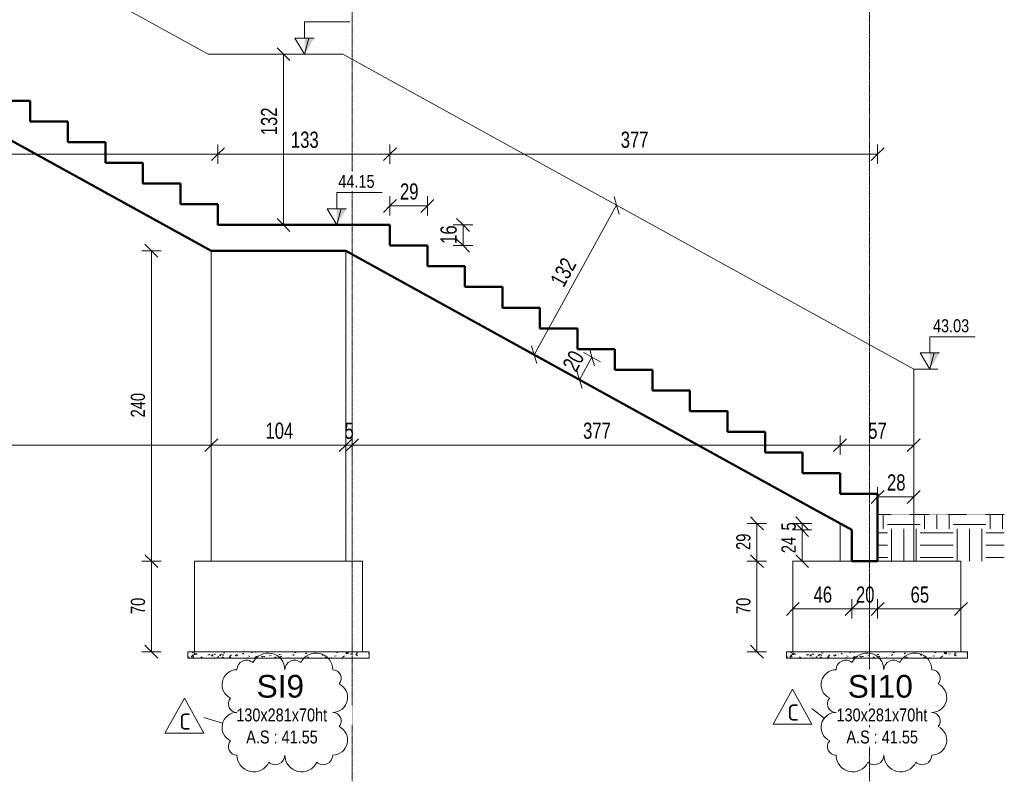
# Model space of a CAD drawing. Header units: millimetres. Extents: x 3690 to 285311, y -2348 to 78336.
# Tile 38 of 46: x 173283 to 180895, y 39848 to 45737. Entities that reach past the tile are written whole.
import ezdxf

# ---------------------------------------------------------------- set-up
doc = ezdxf.new("R2010")
doc.units = ezdxf.units.MM
doc.linetypes.add('Ligne de quadrillage', pattern=[22.225, 12.7, -3.175, 3.175, -3.175])
doc.linetypes.add('tiret perso', pattern=[2.6, 1.3, -1.3])
for name, color, linetype, lineweight in [('A-ANNO-DIMS', 211, 'Continuous', 9), ('A-ANNO-DIMS-50', 211, 'Continuous', 9), ('A-DETL', 90, 'Continuous', 5), ('A-DETL-GENF', 92, 'Continuous', 5), ('A-DETL-THIN', 151, 'Continuous', 5), ('A-DETL-WIDE', 214, 'Continuous', 50), ('A-WALL', 113, 'Continuous', 9), ('G-ANNO-DIMS', 111, 'Continuous', 9), ('G-ANNO-REVC', 71, 'Continuous', 9), ('G-ANNO-REVC-IDEN', 71, 'Continuous', 9), ('S-FNDN', 32, 'Continuous', 9), ('S-FNDN-IDEN', 2, 'Continuous', 9), ('S-GRID', 1, 'Continuous', 9), ('S-STRS', 31, 'Continuous', 5)]:
    doc.layers.add(name, color=color, linetype=linetype, lineweight=lineweight)
doc.styles.add('Arial Narrow_5', font='ARIALN.TTF', dxfattribs={"width": 0.9, "height": 125})
doc.styles.add('Arial Narrow_7', font='ARIALN.TTF', dxfattribs={"width": 0.9, "height": 110})
doc.styles.add('Arial_6', font='arial.ttf', dxfattribs={"width": 0.8, "height": 100})
doc.styles.add('Arial_7', font='arial.ttf', dxfattribs={"height": 175})
doc.styles.add('ISOCPEUR_1', font='isocpeur.ttf', dxfattribs={"height": 125})
doc.dimstyles.new('AB6_1_50_-_GB_1', dxfattribs={"dimscale": 304.8, "dimtxt": 127.928872, "dimasz": 0.328084, "dimexe": 0.246063, "dimexo": 0.0625, "dimgap": 0.04101, "dimtad": 1, "dimdec": 0, "dimlfac": 0.1, "dimdsep": 46, "dimtxsty": 'Arial Narrow_5', "dimblk1": 'OBLIQUE', "dimblk2": 'OBLIQUE', "dimsah": 1, "dimcen": 0.09, "dimazin": 0, "dimtfac": 1, "dimtdec": 4, "dimtix": 1, "dimtmove": 2, "dimatfit": 3, "dimfxl": 0.246063, "dimfxlon": 1, "dimtvp": 1, "dimtolj": 1, "dimtzin": 0, "dimarcsym": 2})
doc.dimstyles.new('AB6_1_50_-_GB_3', dxfattribs={"dimscale": 304.8, "dimtxt": 127.928872, "dimasz": 0.328084, "dimexe": 0.246063, "dimexo": 0.0625, "dimgap": 0.04101, "dimtad": 1, "dimdec": 0, "dimlfac": 0.1, "dimdsep": 46, "dimtxsty": 'Arial Narrow_5', "dimblk1": 'OBLIQUE', "dimblk2": 'OBLIQUE', "dimsah": 1, "dimcen": 0.09, "dimazin": 0, "dimtfac": 1, "dimtdec": 4, "dimtix": 1, "dimtmove": 0, "dimatfit": 3, "dimfxl": 0.246063, "dimfxlon": 1, "dimtvp": 1, "dimtolj": 1, "dimtzin": 0, "dimarcsym": 2})
doc.dimstyles.new('AB6_1_50_-_GB_COUPES_1', dxfattribs={"dimscale": 304.8, "dimtxt": 112.577407, "dimasz": 0.328084, "dimexe": 0.246063, "dimexo": 0.0625, "dimgap": 0.057415, "dimtad": 1, "dimdec": 1, "dimlfac": 0.1, "dimrnd": 0.5, "dimdsep": 46, "dimtxsty": 'Arial Narrow_7', "dimblk1": 'OBLIQUE', "dimblk2": 'OBLIQUE', "dimsah": 1, "dimcen": 0.09, "dimazin": 0, "dimtfac": 1, "dimtdec": 4, "dimtix": 1, "dimtmove": 0, "dimatfit": 3, "dimfxl": 0.246063, "dimfxlon": 1, "dimtvp": 1, "dimtolj": 1, "dimtzin": 0, "dimarcsym": 2})

# ---------------------------------------------------------------- blocks, each defined once
blk = doc.blocks.new('DIMBLOCK392-108 variante')
at = {"layer": 'A-ANNO-DIMS-50'}
for p, q in [((170805, 42447.1), (170805, 42522.1)), ((174763.4, 42447.1), (174763.4, 42522.1)), ((170805, 42447.1), (174763.4, 42447.1)), ((170805, 42447.1), (170805, 42372.1)), ((174763.4, 42447.1), (174763.4, 42372.1))]:
    blk.add_line(p, q, dxfattribs=at)
at = {"layer": 'A-ANNO-DIMS-50', "lineweight": 18}
for p, q in [((170805, 42447.1), (170855, 42497.1)), ((174763.4, 42447.1), (174813.4, 42497.1)), ((170805, 42447.1), (170755, 42397.1)), ((174763.4, 42447.1), (174713.4, 42397.1))]:
    blk.add_line(p, q, dxfattribs=at)
at = {"layer": 'A-ANNO-DIMS-50', "color": 0, "insert": (172683.7, 42621.2), "char_height": 125, "width": 241.237, "attachment_point": 1, "line_spacing_factor": 0.974696, "style": 'Arial Narrow_5'}
blk.add_mtext('396', dxfattribs=at)
blk = doc.blocks.new('_Oblique')
at = {"color": 0, "linetype": 'ByBlock', "lineweight": -2}
blk.add_line((-0.5, -0.5), (0.5, 0.5), dxfattribs=at)
blk = doc.blocks.new('DIMBLOCK393-108 variante')
at = {"layer": 'A-ANNO-DIMS-50'}
for p, q in [((174763.4, 42447.1), (174763.4, 42522.1)), ((175803.4, 42447.1), (175803.4, 42522.1)), ((174763.4, 42447.1), (175803.4, 42447.1)), ((174763.4, 42447.1), (174763.4, 42372.1)), ((175803.4, 42447.1), (175803.4, 42372.1))]:
    blk.add_line(p, q, dxfattribs=at)
at = {"layer": 'A-ANNO-DIMS-50', "lineweight": 18}
for p, q in [((174763.4, 42447.1), (174813.4, 42497.1)), ((175803.4, 42447.1), (175853.4, 42497.1)), ((174763.4, 42447.1), (174713.4, 42397.1)), ((175803.4, 42447.1), (175753.4, 42397.1))]:
    blk.add_line(p, q, dxfattribs=at)
at = {"layer": 'A-ANNO-DIMS-50', "color": 0, "insert": (175182.9, 42621.2), "char_height": 125, "width": 241.237, "attachment_point": 1, "line_spacing_factor": 0.974696, "style": 'Arial Narrow_5'}
blk.add_mtext('104', dxfattribs=at)
blk = doc.blocks.new('DIMBLOCK394-108 variante')
at = {"layer": 'A-ANNO-DIMS-50'}
for p, q in [((175803.4, 42447.1), (175803.4, 42522.1)), ((175852.4, 42447.1), (175852.4, 42522.1)), ((175803.4, 42447.1), (175852.4, 42447.1)), ((175803.4, 42447.1), (175803.4, 42372.1)), ((175852.4, 42447.1), (175852.4, 42372.1))]:
    blk.add_line(p, q, dxfattribs=at)
at = {"layer": 'A-ANNO-DIMS-50', "lineweight": 18}
for p, q in [((175803.4, 42447.1), (175853.4, 42497.1)), ((175852.4, 42447.1), (175902.4, 42497.1)), ((175803.4, 42447.1), (175753.4, 42397.1)), ((175852.4, 42447.1), (175802.4, 42397.1))]:
    blk.add_line(p, q, dxfattribs=at)
at = {"layer": 'A-ANNO-DIMS-50', "color": 0, "insert": (175794.4, 42621.2), "char_height": 125, "width": 80.412, "attachment_point": 1, "line_spacing_factor": 0.974696, "style": 'Arial Narrow_5'}
blk.add_mtext('5', dxfattribs=at)
blk = doc.blocks.new('DIMBLOCK395-108 variante')
at = {"layer": 'A-ANNO-DIMS-50'}
for p, q in [((175852.4, 42447.1), (175852.4, 42522.1)), ((179625, 42447.1), (179625, 42522.1)), ((175852.4, 42447.1), (179625, 42447.1)), ((175852.4, 42447.1), (175852.4, 42372.1)), ((179625, 42447.1), (179625, 42372.1))]:
    blk.add_line(p, q, dxfattribs=at)
at = {"layer": 'A-ANNO-DIMS-50', "lineweight": 18}
for p, q in [((175852.4, 42447.1), (175902.4, 42497.1)), ((179625, 42447.1), (179675, 42497.1)), ((175852.4, 42447.1), (175802.4, 42397.1)), ((179625, 42447.1), (179575, 42397.1))]:
    blk.add_line(p, q, dxfattribs=at)
at = {"layer": 'A-ANNO-DIMS-50', "color": 0, "insert": (177638.1, 42621.2), "char_height": 125, "width": 241.237, "attachment_point": 1, "line_spacing_factor": 0.974696, "style": 'Arial Narrow_5'}
blk.add_mtext('377', dxfattribs=at)
blk = doc.blocks.new('DIMBLOCK396-108 variante')
at = {"layer": 'A-ANNO-DIMS-50'}
for p, q in [((179625, 42447.1), (179625, 42522.1)), ((180195, 42447.1), (180195, 42522.1)), ((179625, 42447.1), (180195, 42447.1)), ((179625, 42447.1), (179625, 42372.1)), ((180195, 42447.1), (180195, 42372.1))]:
    blk.add_line(p, q, dxfattribs=at)
at = {"layer": 'A-ANNO-DIMS-50', "lineweight": 18}
for p, q in [((179625, 42447.1), (179675, 42497.1)), ((180195, 42447.1), (180245, 42497.1)), ((179625, 42447.1), (179575, 42397.1)), ((180195, 42447.1), (180145, 42397.1))]:
    blk.add_line(p, q, dxfattribs=at)
at = {"layer": 'A-ANNO-DIMS-50', "color": 0, "insert": (179842.9, 42621.2), "char_height": 125, "width": 160.825, "attachment_point": 1, "line_spacing_factor": 0.974696, "style": 'Arial Narrow_5'}
blk.add_mtext('57', dxfattribs=at)
blk = doc.blocks.new('Cotes d_élévation - M_Cote d_élévation - Extérieur rempli-1422902-108 variante')
at = {"layer": 'G-ANNO-DIMS'}
blk.add_hatch(color=256, dxfattribs=at).paths.add_polyline_path([(18499.7, 46550), (18499.7, 46675), (18424.7, 46675)])
for p, q in [((18499.7, 46800), (18149.7, 46800)), ((18499.7, 46675), (18499.7, 46800)), ((18424.7, 46675), (18499.7, 46675)), ((18466.3, 46675), (18499.7, 46550)), ((18499.7, 46550), (18574.7, 46675)), ((18499.7, 46675), (18574.7, 46675)), ((18549.7, 46550), (18449.7, 46550))]:
    blk.add_line(p, q, dxfattribs=at)
blk = doc.blocks.new('DIMBLOCK404-108 variante')
at = {"layer": 'A-ANNO-DIMS-50'}
for p, q in [((175322.3, 45470), (175247.3, 45470)), ((175322.3, 45470), (175322.3, 44150)), ((175322.3, 45470), (175397.3, 45470)), ((175322.3, 44150), (175247.3, 44150)), ((175322.3, 44150), (175397.3, 44150))]:
    blk.add_line(p, q, dxfattribs=at)
at = {"layer": 'A-ANNO-DIMS-50', "lineweight": 18}
for p, q in [((175322.3, 45470), (175272.3, 45520)), ((175322.3, 45470), (175372.3, 45420)), ((175322.3, 44150), (175272.3, 44200)), ((175322.3, 44150), (175372.3, 44100))]:
    blk.add_line(p, q, dxfattribs=at)
at = {"layer": 'A-ANNO-DIMS-50', "color": 0, "insert": (175148.3, 44842.8), "char_height": 125, "width": 241.237, "attachment_point": 1, "rotation": 90, "line_spacing_factor": 0.974696, "style": 'Arial Narrow_5'}
blk.add_mtext('132', dxfattribs=at)
blk = doc.blocks.new('DIMBLOCK407-108 variante')
at = {"layer": 'A-ANNO-DIMS-50'}
for p, q in [((177898, 44302), (177832.3, 44338.2)), ((177260.3, 43146.2), (177898, 44302)), ((177898, 44302), (177963.6, 44265.7)), ((177260.3, 43146.2), (177194.6, 43182.4)), ((177260.3, 43146.2), (177326, 43110))]:
    blk.add_line(p, q, dxfattribs=at)
at = {"layer": 'A-ANNO-DIMS-50', "lineweight": 18}
for p, q in [((177898, 44302), (177878.4, 44369.9)), ((177898, 44302), (177917.6, 44234)), ((177260.3, 43146.2), (177240.7, 43214.1)), ((177260.3, 43146.2), (177279.9, 43078.3))]:
    blk.add_line(p, q, dxfattribs=at)
at = {"layer": 'A-ANNO-DIMS-50', "color": 0, "insert": (177378.2, 43720.2), "char_height": 125, "width": 241.237, "attachment_point": 1, "rotation": 61.11342, "line_spacing_factor": 0.974696, "style": 'Arial Narrow_5'}
blk.add_mtext('132', dxfattribs=at)
blk = doc.blocks.new('DIMBLOCK408-108 variante')
at = {"layer": 'A-ANNO-DIMS-50'}
for p, q in [((177707.2, 43128.1), (177641.5, 43164.3)), ((177610.5, 42953), (177707.2, 43128.1)), ((177707.2, 43128.1), (177772.8, 43091.9)), ((177610.5, 42953), (177544.9, 42989.2)), ((177610.5, 42953), (177676.2, 42916.7))]:
    blk.add_line(p, q, dxfattribs=at)
at = {"layer": 'A-ANNO-DIMS-50', "lineweight": 18}
for p, q in [((177707.2, 43128.1), (177687.5, 43196)), ((177707.2, 43128.1), (177726.8, 43060.2)), ((177610.5, 42953), (177590.9, 43020.9)), ((177610.5, 42953), (177630.2, 42885))]:
    blk.add_line(p, q, dxfattribs=at)
at = {"layer": 'A-ANNO-DIMS-50', "color": 0, "insert": (177474.1, 43065.9), "char_height": 125, "width": 160.825, "attachment_point": 1, "rotation": 61.11342, "line_spacing_factor": 0.974696, "style": 'Arial Narrow_5'}
blk.add_mtext('20', dxfattribs=at)
blk = doc.blocks.new('DIMBLOCK409-108 variante')
at = {"layer": 'A-ANNO-DIMS-50', "lineweight": 18}
for p, q in [((176710.1, 44150), (176660.1, 44200)), ((176710.1, 44150), (176760.1, 44100)), ((176710.1, 43990), (176660.1, 44040)), ((176710.1, 43990), (176760.1, 43940))]:
    blk.add_line(p, q, dxfattribs=at)
at = {"layer": 'A-ANNO-DIMS-50'}
for p, q in [((176710.1, 44150), (176635.1, 44150)), ((176710.1, 44150), (176710.1, 43990)), ((176710.1, 44150), (176785.1, 44150)), ((176710.1, 43990), (176635.1, 43990)), ((176710.1, 43990), (176785.1, 43990))]:
    blk.add_line(p, q, dxfattribs=at)
at = {"layer": 'A-ANNO-DIMS-50', "color": 0, "insert": (176536.1, 44003), "char_height": 125, "width": 160.825, "attachment_point": 1, "rotation": 90, "line_spacing_factor": 0.974696, "style": 'Arial Narrow_5'}
blk.add_mtext('16', dxfattribs=at)
blk = doc.blocks.new('DIMBLOCK410-108 variante')
at = {"layer": 'A-ANNO-DIMS-50'}
for p, q in [((176145, 44297), (176145, 44372)), ((176435, 44297), (176435, 44372)), ((176145, 44297), (176435, 44297)), ((176145, 44297), (176145, 44222)), ((176435, 44297), (176435, 44222))]:
    blk.add_line(p, q, dxfattribs=at)
at = {"layer": 'A-ANNO-DIMS-50', "lineweight": 18}
for p, q in [((176145, 44297), (176195, 44347)), ((176435, 44297), (176485, 44347)), ((176145, 44297), (176095, 44247)), ((176435, 44297), (176385, 44247))]:
    blk.add_line(p, q, dxfattribs=at)
at = {"layer": 'A-ANNO-DIMS-50', "color": 0, "insert": (176222.9, 44471), "char_height": 125, "width": 160.825, "attachment_point": 1, "line_spacing_factor": 0.974696, "style": 'Arial Narrow_5'}
blk.add_mtext('29', dxfattribs=at)
blk = doc.blocks.new('DIMBLOCK413-108 variante')
at = {"layer": 'A-ANNO-DIMS-50'}
for p, q in [((170665, 44697), (170665, 44772)), ((174815, 44697), (174815, 44772)), ((170665, 44697), (174815, 44697)), ((170665, 44697), (170665, 44622)), ((174815, 44697), (174815, 44622))]:
    blk.add_line(p, q, dxfattribs=at)
at = {"layer": 'A-ANNO-DIMS-50', "lineweight": 18}
for p, q in [((170665, 44697), (170615, 44647)), ((170665, 44697), (170715, 44747)), ((174815, 44697), (174765, 44647)), ((174815, 44697), (174865, 44747))]:
    blk.add_line(p, q, dxfattribs=at)
at = {"layer": 'A-ANNO-DIMS-50', "color": 0, "insert": (172639.4, 44871), "char_height": 125, "width": 241.237, "attachment_point": 1, "line_spacing_factor": 0.974696, "style": 'Arial Narrow_5'}
blk.add_mtext('415', dxfattribs=at)
blk = doc.blocks.new('DIMBLOCK414-108 variante')
at = {"layer": 'A-ANNO-DIMS-50'}
for p, q in [((174815, 44697), (174815, 44772)), ((176145, 44697), (176145, 44772)), ((174815, 44697), (176145, 44697)), ((174815, 44697), (174815, 44622)), ((176145, 44697), (176145, 44622))]:
    blk.add_line(p, q, dxfattribs=at)
at = {"layer": 'A-ANNO-DIMS-50', "lineweight": 18}
for p, q in [((174815, 44697), (174765, 44647)), ((174815, 44697), (174865, 44747)), ((176145, 44697), (176095, 44647)), ((176145, 44697), (176195, 44747))]:
    blk.add_line(p, q, dxfattribs=at)
at = {"layer": 'A-ANNO-DIMS-50', "color": 0, "insert": (175379.4, 44871), "char_height": 125, "width": 241.237, "attachment_point": 1, "line_spacing_factor": 0.974696, "style": 'Arial Narrow_5'}
blk.add_mtext('133', dxfattribs=at)
blk = doc.blocks.new('DIMBLOCK415-108 variante')
at = {"layer": 'A-ANNO-DIMS-50'}
for p, q in [((176145, 44697), (176145, 44772)), ((179915, 44697), (179915, 44772)), ((176145, 44697), (179915, 44697)), ((176145, 44697), (176145, 44622)), ((179915, 44697), (179915, 44622))]:
    blk.add_line(p, q, dxfattribs=at)
at = {"layer": 'A-ANNO-DIMS-50', "lineweight": 18}
for p, q in [((176145, 44697), (176095, 44647)), ((176145, 44697), (176195, 44747)), ((179915, 44697), (179865, 44647)), ((179915, 44697), (179965, 44747))]:
    blk.add_line(p, q, dxfattribs=at)
at = {"layer": 'A-ANNO-DIMS-50', "color": 0, "insert": (177929.4, 44871), "char_height": 125, "width": 241.237, "attachment_point": 1, "line_spacing_factor": 0.974696, "style": 'Arial Narrow_5'}
blk.add_mtext('377', dxfattribs=at)
blk = doc.blocks.new('DIMBLOCK416-108 variante')
at = {"layer": 'A-ANNO-DIMS-50'}
for p, q in [((179915, 42047.1), (179915, 42122.1)), ((180195, 42047.1), (180195, 42122.1)), ((179915, 42047.1), (180195, 42047.1)), ((179915, 42047.1), (179915, 41972.1)), ((180195, 42047.1), (180195, 41972.1))]:
    blk.add_line(p, q, dxfattribs=at)
at = {"layer": 'A-ANNO-DIMS-50', "lineweight": 18}
for p, q in [((179915, 42047.1), (179965, 42097.1)), ((180195, 42047.1), (180245, 42097.1)), ((179915, 42047.1), (179865, 41997.1)), ((180195, 42047.1), (180145, 41997.1))]:
    blk.add_line(p, q, dxfattribs=at)
at = {"layer": 'A-ANNO-DIMS-50', "color": 0, "insert": (179987.9, 42221.2), "char_height": 125, "width": 160.825, "attachment_point": 1, "line_spacing_factor": 0.974696, "style": 'Arial Narrow_5'}
blk.add_mtext('28', dxfattribs=at)
blk = doc.blocks.new('DIMBLOCK417-108 variante')
at = {"layer": 'A-ANNO-DIMS-50'}
for p, q in [((179260, 41180.5), (179260, 41255.5)), ((179715, 41180.5), (179715, 41255.5)), ((179260, 41180.5), (179715, 41180.5)), ((179260, 41180.5), (179260, 41105.5)), ((179715, 41180.5), (179715, 41105.5))]:
    blk.add_line(p, q, dxfattribs=at)
at = {"layer": 'A-ANNO-DIMS-50', "lineweight": 18}
for p, q in [((179260, 41180.5), (179310, 41230.5)), ((179715, 41180.5), (179765, 41230.5)), ((179260, 41180.5), (179210, 41130.5)), ((179715, 41180.5), (179665, 41130.5))]:
    blk.add_line(p, q, dxfattribs=at)
at = {"layer": 'A-ANNO-DIMS-50', "color": 0, "insert": (179420.4, 41354.5), "char_height": 125, "width": 160.825, "attachment_point": 1, "line_spacing_factor": 0.974696, "style": 'Arial Narrow_5'}
blk.add_mtext('46', dxfattribs=at)
blk = doc.blocks.new('DIMBLOCK418-108 variante')
at = {"layer": 'A-ANNO-DIMS-50'}
for p, q in [((179715, 41180.5), (179715, 41255.5)), ((179915, 41180.5), (179915, 41255.5)), ((179715, 41180.5), (179915, 41180.5)), ((179715, 41180.5), (179715, 41105.5)), ((179915, 41180.5), (179915, 41105.5))]:
    blk.add_line(p, q, dxfattribs=at)
at = {"layer": 'A-ANNO-DIMS-50', "lineweight": 18}
for p, q in [((179715, 41180.5), (179765, 41230.5)), ((179915, 41180.5), (179965, 41230.5)), ((179715, 41180.5), (179665, 41130.5)), ((179915, 41180.5), (179865, 41130.5))]:
    blk.add_line(p, q, dxfattribs=at)
at = {"layer": 'A-ANNO-DIMS-50', "color": 0, "insert": (179747.9, 41354.5), "char_height": 125, "width": 160.825, "attachment_point": 1, "line_spacing_factor": 0.974696, "style": 'Arial Narrow_5'}
blk.add_mtext('20', dxfattribs=at)
blk = doc.blocks.new('DIMBLOCK419-108 variante')
at = {"layer": 'A-ANNO-DIMS-50'}
for p, q in [((179915, 41180.5), (179915, 41255.5)), ((180560, 41180.5), (180560, 41255.5)), ((179915, 41180.5), (180560, 41180.5)), ((179915, 41180.5), (179915, 41105.5)), ((180560, 41180.5), (180560, 41105.5))]:
    blk.add_line(p, q, dxfattribs=at)
at = {"layer": 'A-ANNO-DIMS-50', "lineweight": 18}
for p, q in [((179915, 41180.5), (179965, 41230.5)), ((180560, 41180.5), (180610, 41230.5)), ((179915, 41180.5), (179865, 41130.5)), ((180560, 41180.5), (180510, 41130.5))]:
    blk.add_line(p, q, dxfattribs=at)
at = {"layer": 'A-ANNO-DIMS-50', "color": 0, "insert": (180170.4, 41354.5), "char_height": 125, "width": 160.825, "attachment_point": 1, "line_spacing_factor": 0.974696, "style": 'Arial Narrow_5'}
blk.add_mtext('65', dxfattribs=at)
blk = doc.blocks.new('DIMBLOCK422-108 variante')
at = {"layer": 'A-ANNO-DIMS-50', "lineweight": 18}
for p, q in [((178982, 41550), (178932, 41600)), ((178982, 41550), (179032, 41500)), ((178982, 40850), (178932, 40900)), ((178982, 40850), (179032, 40800))]:
    blk.add_line(p, q, dxfattribs=at)
at = {"layer": 'A-ANNO-DIMS-50'}
for p, q in [((178982, 41550), (178907, 41550)), ((178982, 40850), (178982, 41550)), ((178982, 41550), (179057, 41550)), ((178982, 40850), (178907, 40850)), ((178982, 40850), (179057, 40850))]:
    blk.add_line(p, q, dxfattribs=at)
at = {"layer": 'A-ANNO-DIMS-50', "color": 0, "insert": (178822.3, 41141), "char_height": 110, "width": 141.526, "attachment_point": 1, "rotation": 90, "line_spacing_factor": 0.974696, "style": 'Arial Narrow_7'}
blk.add_mtext('70', dxfattribs=at)
blk = doc.blocks.new('DIMBLOCK423-108 variante')
at = {"layer": 'A-ANNO-DIMS-50', "lineweight": 18}
for p, q in [((178982, 41841.6), (178932, 41891.6)), ((178982, 41841.6), (179032, 41791.6)), ((178982, 41550), (178932, 41600)), ((178982, 41550), (179032, 41500))]:
    blk.add_line(p, q, dxfattribs=at)
at = {"layer": 'A-ANNO-DIMS-50'}
for p, q in [((178982, 41841.6), (178907, 41841.6)), ((178982, 41550), (178982, 41841.6)), ((178982, 41841.6), (179057, 41841.6)), ((178982, 41550), (178907, 41550)), ((178982, 41550), (179057, 41550))]:
    blk.add_line(p, q, dxfattribs=at)
at = {"layer": 'A-ANNO-DIMS-50', "color": 0, "insert": (178822.3, 41636.8), "char_height": 110, "width": 141.526, "attachment_point": 1, "rotation": 90, "line_spacing_factor": 0.974696, "style": 'Arial Narrow_7'}
blk.add_mtext('29', dxfattribs=at)
blk = doc.blocks.new('DIMBLOCK424-108 variante')
at = {"layer": 'A-ANNO-DIMS-50', "lineweight": 18}
for p, q in [((174301.2, 41550), (174251.2, 41600)), ((174301.2, 41550), (174351.2, 41500)), ((174301.2, 40850), (174251.2, 40900)), ((174301.2, 40850), (174351.2, 40800))]:
    blk.add_line(p, q, dxfattribs=at)
at = {"layer": 'A-ANNO-DIMS-50'}
for p, q in [((174301.2, 41550), (174226.2, 41550)), ((174301.2, 40850), (174301.2, 41550)), ((174301.2, 41550), (174376.2, 41550)), ((174301.2, 40850), (174226.2, 40850)), ((174301.2, 40850), (174376.2, 40850))]:
    blk.add_line(p, q, dxfattribs=at)
at = {"layer": 'A-ANNO-DIMS-50', "color": 0, "insert": (174141.6, 41141), "char_height": 110, "width": 141.526, "attachment_point": 1, "rotation": 90, "line_spacing_factor": 0.974696, "style": 'Arial Narrow_7'}
blk.add_mtext('70', dxfattribs=at)
blk = doc.blocks.new('DIMBLOCK425-108 variante')
at = {"layer": 'A-ANNO-DIMS-50', "lineweight": 18}
for p, q in [((174301.2, 43950), (174251.2, 44000)), ((174301.2, 43950), (174351.2, 43900)), ((174301.2, 41550), (174251.2, 41600)), ((174301.2, 41550), (174351.2, 41500))]:
    blk.add_line(p, q, dxfattribs=at)
at = {"layer": 'A-ANNO-DIMS-50'}
for p, q in [((174301.2, 43950), (174226.2, 43950)), ((174301.2, 41550), (174301.2, 43950)), ((174301.2, 43950), (174376.2, 43950)), ((174301.2, 41550), (174226.2, 41550)), ((174301.2, 41550), (174376.2, 41550))]:
    blk.add_line(p, q, dxfattribs=at)
at = {"layer": 'A-ANNO-DIMS-50', "color": 0, "insert": (174141.6, 42661.5), "char_height": 110, "width": 212.289, "attachment_point": 1, "rotation": 90, "line_spacing_factor": 0.974696, "style": 'Arial Narrow_7'}
blk.add_mtext('240', dxfattribs=at)
blk = doc.blocks.new('DIMBLOCK426-108 variante')
at = {"layer": 'A-ANNO-DIMS-50', "lineweight": 18}
for p, q in [((179332, 41841.6), (179282, 41891.6)), ((179332, 41791.9), (179282, 41841.9)), ((179332, 41841.6), (179382, 41791.6)), ((179332, 41791.9), (179382, 41741.9))]:
    blk.add_line(p, q, dxfattribs=at)
at = {"layer": 'A-ANNO-DIMS-50'}
for p, q in [((179332, 41841.6), (179257, 41841.6)), ((179332, 41791.9), (179257, 41791.9)), ((179332, 41841.6), (179332, 41791.9)), ((179332, 41841.6), (179407, 41841.6)), ((179332, 41791.9), (179407, 41791.9))]:
    blk.add_line(p, q, dxfattribs=at)
at = {"layer": 'A-ANNO-DIMS-50', "color": 0, "insert": (179172.3, 41787.3), "char_height": 110, "width": 70.763, "attachment_point": 1, "rotation": 90, "line_spacing_factor": 0.974696, "style": 'Arial Narrow_7'}
blk.add_mtext('5', dxfattribs=at)
blk = doc.blocks.new('DIMBLOCK427-108 variante')
at = {"layer": 'A-ANNO-DIMS-50'}
for p, q in [((179332, 41791.9), (179257, 41791.9)), ((179332, 41791.9), (179332, 41550)), ((179332, 41791.9), (179407, 41791.9)), ((179332, 41550), (179257, 41550)), ((179332, 41550), (179407, 41550))]:
    blk.add_line(p, q, dxfattribs=at)
at = {"layer": 'A-ANNO-DIMS-50', "lineweight": 18}
for p, q in [((179332, 41791.9), (179282, 41841.9)), ((179332, 41791.9), (179382, 41741.9)), ((179332, 41550), (179282, 41600)), ((179332, 41550), (179382, 41500))]:
    blk.add_line(p, q, dxfattribs=at)
at = {"layer": 'A-ANNO-DIMS-50', "color": 0, "insert": (179172.3, 41612), "char_height": 110, "width": 141.526, "attachment_point": 1, "rotation": 90, "line_spacing_factor": 0.974696, "style": 'Arial Narrow_7'}
blk.add_mtext('24', dxfattribs=at)
blk = doc.blocks.new('Family - ___-3267602-108 variante')
at = {"layer": 'G-ANNO-REVC'}
for centre, radius, start, end in [((23412.7, 40710.6), 129.5, 0, 154.79123), ((23782.7, 40710.6), 129.5, 0, 154.79123), ((23246.2, 40710.6), 74, 48.18969, 180), ((23616.2, 40710.6), 74, 48.18969, 180), ((23172.2, 40595.1), 115.5, 90, 244.79123), ((23912.2, 40644.6), 66, 318.18969, 90), ((23912.2, 40496.1), 115.5, 270, 64.79123), ((23172.2, 40446.6), 66, 138.18969, 270), ((23172.2, 40265.1), 115.5, 90, 244.79123), ((23912.2, 40314.6), 66, 318.18969, 90), ((23912.2, 40166.1), 115.5, 270, 64.79123), ((23172.2, 40116.6), 66, 138.18969, 270), ((23301.7, 40050.6), 129.5, 180, 334.79123), ((23468.2, 40050.6), 74, 228.18969, 0), ((23671.7, 40050.6), 129.5, 180, 334.79123), ((23838.2, 40050.6), 74, 228.18969, 0)]:
    blk.add_arc(centre, radius, start, end, dxfattribs=at)
blk = doc.blocks.new('Family - ___-3267619-108 variante')
at = {"layer": 'G-ANNO-REVC'}
for centre, radius, start, end in [((28044.1, 40710.6), 129.5, 0, 154.79123), ((28414.1, 40710.6), 129.5, 0, 154.79123), ((27877.6, 40710.6), 74, 48.18969, 180), ((28247.6, 40710.6), 74, 48.18969, 180), ((27803.6, 40595.1), 115.5, 90, 244.79123), ((28543.6, 40644.6), 66, 318.18969, 90), ((28543.6, 40496.1), 115.5, 270, 64.79123), ((27803.6, 40446.6), 66, 138.18969, 270), ((27803.6, 40265.1), 115.5, 90, 244.79123), ((28543.6, 40314.6), 66, 318.18969, 90), ((28543.6, 40166.1), 115.5, 270, 64.79123), ((27803.6, 40116.6), 66, 138.18969, 270), ((27933.1, 40050.6), 129.5, 180, 334.79123), ((28099.6, 40050.6), 74, 228.18969, 0), ((28303.1, 40050.6), 129.5, 180, 334.79123), ((28469.6, 40050.6), 74, 228.18969, 0)]:
    blk.add_arc(centre, radius, start, end, dxfattribs=at)
blk = doc.blocks.new('M_Etiquette de révision - M_Etiquette de révision-2978296-108 variante')
at = {"layer": 'G-ANNO-REVC-IDEN'}
for p, q in [((19407.4, 40219.2), (19557.4, 40489.8)), ((19557.4, 40489.8), (19707.4, 40219.2)), ((19707.4, 40219.2), (19407.4, 40219.2))]:
    blk.add_line(p, q, dxfattribs=at)

msp = doc.modelspace()

# ---------------------------------------------------------------- hatches: boundary and pattern name
at = {"layer": 'A-DETL-GENF'}
h = msp.add_hatch(dxfattribs=at)
h.set_pattern_fill('FP_52', color=253, style=0, pattern_type=2)
h.set_pattern_definition([(0, (175673.16, 33958.4), (254, 254), [254, -254]), (0, (175673.16, 34053.65), (254, 254), [254, -254]), (0, (175673.16, 34148.9), (254, 254), [254, -254]), (90, (175704.9, 34180.65), (-254, 254), [254, -254]), (90, (175800.16, 34180.65), (-254, 254), [254, -254]), (90, (175895.4, 34180.65), (-254, 254), [254, -254])])
h.paths.add_polyline_path([(180894.96, 41550), (180894.96, 41910), (179914.96, 41910), (179914.96, 41550)])
h = msp.add_hatch(dxfattribs=at)
h.set_pattern_fill('FP_54', style=0, pattern_type=2)
h.set_pattern_definition([(50, (165652.64, 26811.22), (136.6383, -11.95415), [14.287, -157.162]), (355, (165652.64, 26811.22), (-26.4328, 143.293), [12.573, -124.587]), (100.451, (165664.03, 26810.22), (110.2073, 131.3379), [12.573, -133.137]), (46.184, (165652.64, 26849.31), (203.3094, -31.533), [21.431, -235.744]), (96.636, (165669.59, 26846.69), (178.052, 185.5712), [18.214, -200.352]), (351.184, (165652.64, 26849.31), (178.0533, 185.5696), [17.145, -188.595]), (21, (165671.7, 26839.79), (113.7111, -76.6989), [14.287, -157.162]), (326, (165671.7, 26839.79), (46.3515, 138.1404), [12.573, -124.587]), (71.451, (165681.17, 26833.4), (160.0634, 61.4411), [12.573, -133.137]), (37.5, (165652.645, 26811.215), (2.31655, 63.41591), [12.573, -111.633, 12.573, -115.062, -126.206]), (37.5, (165652.645, 26811.215), (2.31655, 63.41591), [-251.841, 12.573, -113.633]), (7.5, (165652.645, 26811.215), (50.11464, 75.13506), [12.573, -60.198, 12.573, -108.776, -48.101]), (7.5, (165652.645, 26811.215), (50.11464, 75.13506), [-194.12, 12.573, -35.528]), (327.5, (165610.163, 26811.215), (101.69258, -4.2962), [12.573, -35.052, 12.573, -136.017, -197.167]), (327.5, (165610.163, 26811.215), (101.69258, -4.2962), [-196.215, 12.573, -184.594]), (317.5, (165591.11, 26811.215), (111.0972, 19.0699), [12.573, -49.34, 12.573, -86.106, -140.018]), (317.5, (165591.11, 26811.215), (111.0972, 19.0699), [-160.592, 12.573, -127.445])])
h.paths.add_polyline_path([(174583.54, 40800), (175983.54, 40800), (175983.54, 40850), (174583.54, 40850)])
h = msp.add_hatch(dxfattribs=at)
h.set_pattern_fill('FP_55', style=0, pattern_type=2)
h.set_pattern_definition([(50, (170279.06, 26811.22), (136.6383, -11.95415), [14.288, -157.163]), (355, (170279.06, 26811.22), (-26.4328, 143.293), [12.573, -124.587]), (100.451, (170290.45, 26810.22), (110.2073, 131.3379), [12.573, -133.137]), (46.184, (170279.06, 26849.31), (203.3094, -31.533), [21.431, -235.744]), (96.636, (170296, 26846.69), (178.052, 185.5712), [18.214, -200.352]), (351.184, (170279.06, 26849.31), (178.0533, 185.5696), [17.145, -188.595]), (21, (170298.11, 26839.79), (113.7111, -76.6989), [14.287, -157.162]), (326, (170298.11, 26839.79), (46.3515, 138.1404), [12.573, -124.587]), (71.451, (170307.59, 26833.4), (160.0634, 61.4411), [12.573, -133.137]), (37.5, (170279.06, 26811.215), (2.31655, 63.41591), [12.573, -111.633, 12.573, -115.062, -126.206]), (37.5, (170279.06, 26811.215), (2.31655, 63.41591), [-251.841, 12.573, -113.633]), (7.5, (170279.06, 26811.215), (50.11464, 75.13506), [12.573, -60.198, 12.573, -108.776, -48.101]), (7.5, (170279.06, 26811.215), (50.11464, 75.13506), [-194.12, 12.573, -35.528]), (327.5, (170236.58, 26811.215), (101.69258, -4.2962), [12.573, -35.052, 12.573, -136.017, -197.167]), (327.5, (170236.58, 26811.215), (101.69258, -4.2962), [-196.215, 12.573, -184.594]), (317.5, (170217.53, 26811.215), (111.0972, 19.0699), [12.573, -49.34, 12.573, -86.106, -140.018]), (317.5, (170217.53, 26811.215), (111.0972, 19.0699), [-160.592, 12.573, -127.445])])
h.paths.add_polyline_path([(180609.96, 40800), (180609.96, 40850), (179209.96, 40850), (179209.96, 40800)])

# ---------------------------------------------------------------- linework, layer by layer
at = {"layer": 'A-DETL', "linetype": 'tiret perso'}
msp.add_line((179914.96, 41910), (180894.96, 41910), dxfattribs=at)
at = {"layer": 'A-DETL-THIN'}
for p, q in [((174583.54, 40850), (174583.54, 40800)), ((175983.54, 40850), (174583.54, 40850)), ((175983.54, 40800), (175983.54, 40850)), ((179209.96, 40850), (179209.96, 40800)), ((180609.96, 40850), (179209.96, 40850)), ((180609.96, 40800), (180609.96, 40850)), ((174583.54, 40800), (175983.54, 40800)), ((179209.96, 40800), (180609.96, 40800))]:
    msp.add_line(p, q, dxfattribs=at)
at = {"layer": 'A-DETL-WIDE'}
for p, q in [((179392.19, 41970), (179714.96, 41791.92)), ((179914.96, 41791.92), (179914.96, 41970))]:
    msp.add_line(p, q, dxfattribs=at)
at = {"layer": 'A-WALL'}
for p, q in [((174740.93, 45470), (170970.93, 47550)), ((170804.96, 46133.99), (174763.44, 43950)), ((175780.93, 45470), (174740.93, 45470)), ((180194.96, 43034.67), (175780.93, 45470)), ((174763.44, 43950), (174763.44, 41550)), ((175803.44, 41550), (175803.44, 43950)), ((175803.44, 43950), (179392.19, 41970)), ((180194.96, 41550), (180194.96, 43034.67)), ((179624.96, 41841.58), (179624.96, 41550)), ((174763.44, 41550), (175803.44, 41550)), ((180194.96, 41550), (179624.96, 41550))]:
    msp.add_line(p, q, dxfattribs=at)
at = {"layer": 'A-WALL', "lineweight": 50}
for p, q in [((179714.96, 41791.92), (179714.96, 41550)), ((179914.96, 41550), (179914.96, 41791.92)), ((179714.96, 41550), (179914.96, 41550))]:
    msp.add_line(p, q, dxfattribs=at)
at = {"layer": 'G-ANNO-DIMS'}
for p, q in [((175438.02, 45470), (175531.08, 45470)), ((175531.08, 45470), (175485.58, 45470)), ((175659.84, 44150), (175759.67, 44150)), ((175759.67, 44150), (175734.71, 44150)), ((180194.96, 43034.67), (180381.07, 43034.67)), ((180381.07, 43034.67), (180318.88, 43034.67))]:
    msp.add_line(p, q, dxfattribs=at)
at = {"layer": 'G-ANNO-REVC-IDEN'}
for p, q in [((179503.44, 40336.67), (179407.88, 40412.11)), ((174852.05, 40298.3), (174705.9, 40342.14))]:
    msp.add_line(p, q, dxfattribs=at)
at = {"layer": 'S-FNDN', "lineweight": 5}
for p, q in [((175933.54, 41550), (174633.54, 41550)), ((174633.54, 41550), (174633.54, 40850)), ((175933.54, 40850), (175933.54, 41550)), ((180559.96, 41550), (179259.96, 41550)), ((179259.96, 41550), (179259.96, 40850)), ((180559.96, 40850), (180559.96, 41550)), ((174633.54, 40850), (175933.54, 40850)), ((179259.96, 40850), (180559.96, 40850))]:
    msp.add_line(p, q, dxfattribs=at)
at = {"layer": 'S-GRID', "linetype": 'Ligne de quadrillage'}
for p, q in [((175852.36, 39847.94), (175852.36, 48282.95)), ((179852.36, 39847.94), (179852.36, 48282.95))]:
    msp.add_line(p, q, dxfattribs=at)
at = {"layer": 'S-STRS', "color": 10, "lineweight": 50}
for p, q in [((170754.96, 46161.58), (174763.44, 43950)), ((173364.96, 45110), (173074.96, 45110)), ((173364.96, 44950), (173364.96, 45110)), ((173654.96, 44950), (173364.96, 44950)), ((173654.96, 44790), (173654.96, 44950)), ((173944.96, 44790), (173654.96, 44790)), ((173944.96, 44630), (173944.96, 44790)), ((174234.96, 44630), (173944.96, 44630)), ((174234.96, 44470), (174234.96, 44630)), ((174524.96, 44470), (174234.96, 44470)), ((174524.96, 44310), (174524.96, 44470)), ((174814.96, 44310), (174524.96, 44310)), ((174814.96, 44150), (174814.96, 44310)), ((176144.96, 44150), (174814.96, 44150)), ((176144.96, 43990), (176144.96, 44150)), ((174763.44, 43950), (175803.44, 43950)), ((175803.44, 43950), (179392.19, 41970)), ((176434.96, 43990), (176144.96, 43990)), ((176434.96, 43830), (176434.96, 43990)), ((176724.96, 43830), (176434.96, 43830)), ((176724.96, 43670), (176724.96, 43830)), ((177014.96, 43670), (176724.96, 43670)), ((177014.96, 43510), (177014.96, 43670)), ((177304.96, 43510), (177014.96, 43510)), ((177304.96, 43350), (177304.96, 43510)), ((177594.96, 43350), (177304.96, 43350)), ((177594.96, 43190), (177594.96, 43350)), ((177884.96, 43190), (177594.96, 43190)), ((177884.96, 43030), (177884.96, 43190)), ((178174.96, 43030), (177884.96, 43030)), ((178174.96, 42870), (178174.96, 43030)), ((178464.96, 42870), (178174.96, 42870)), ((178464.96, 42710), (178464.96, 42870)), ((178754.96, 42710), (178464.96, 42710)), ((178754.96, 42550), (178754.96, 42710)), ((179044.96, 42550), (178754.96, 42550)), ((179044.96, 42390), (179044.96, 42550)), ((179334.96, 42390), (179044.96, 42390)), ((179334.96, 42230), (179334.96, 42390)), ((179624.96, 42230), (179334.96, 42230)), ((179624.96, 42070), (179624.96, 42230)), ((179914.96, 42070), (179624.96, 42070)), ((179914.96, 41970), (179914.96, 42070))]:
    msp.add_line(p, q, dxfattribs=at)
at = {"layer": 'S-STRS'}
for p, q in [((173364.96, 45110), (173074.96, 45110)), ((173364.96, 44950), (173364.96, 45110)), ((173654.96, 44950), (173364.96, 44950)), ((173654.96, 44790), (173654.96, 44950)), ((173074.96, 44881.58), (173364.96, 44721.58)), ((173944.96, 44790), (173654.96, 44790)), ((173944.96, 44630), (173944.96, 44790)), ((173364.96, 44721.58), (173654.96, 44561.58)), ((174234.96, 44630), (173944.96, 44630)), ((174234.96, 44470), (174234.96, 44630)), ((173654.96, 44561.58), (173944.96, 44401.58)), ((174524.96, 44470), (174234.96, 44470)), ((174524.96, 44310), (174524.96, 44470)), ((173944.96, 44401.58), (174234.96, 44241.58)), ((174763.44, 44310), (174524.96, 44310)), ((174814.96, 44310), (174763.44, 44310)), ((174814.96, 44150), (174814.96, 44310)), ((174234.96, 44241.58), (174524.96, 44081.58)), ((174763.44, 43950), (174524.96, 44081.58)), ((175803.44, 44150), (174814.96, 44150)), ((176144.96, 44150), (175803.44, 44150)), ((176144.96, 43990), (176144.96, 44150)), ((174814.96, 43950), (174763.44, 43950)), ((175803.44, 43950), (174814.96, 43950)), ((176144.96, 43761.58), (175803.44, 43950)), ((176434.96, 43990), (176144.96, 43990)), ((176434.96, 43830), (176434.96, 43990)), ((176724.96, 43830), (176434.96, 43830)), ((176724.96, 43670), (176724.96, 43830)), ((176144.96, 43761.58), (176434.96, 43601.58)), ((177014.96, 43670), (176724.96, 43670)), ((177014.96, 43510), (177014.96, 43670)), ((176724.96, 43441.58), (176434.96, 43601.58)), ((177304.96, 43510), (177014.96, 43510)), ((177304.96, 43350), (177304.96, 43510)), ((177014.96, 43281.58), (176724.96, 43441.58)), ((177594.96, 43350), (177304.96, 43350)), ((177594.96, 43190), (177594.96, 43350)), ((177304.96, 43121.58), (177014.96, 43281.58)), ((177884.96, 43190), (177594.96, 43190)), ((177884.96, 43030), (177884.96, 43190)), ((177594.96, 42961.58), (177304.96, 43121.58)), ((178174.96, 43030), (177884.96, 43030)), ((178174.96, 42870), (178174.96, 43030)), ((177884.96, 42801.58), (177594.96, 42961.58)), ((178464.96, 42870), (178174.96, 42870)), ((178464.96, 42710), (178464.96, 42870)), ((178174.96, 42641.58), (177884.96, 42801.58)), ((178754.96, 42710), (178464.96, 42710)), ((178754.96, 42550), (178754.96, 42710)), ((178464.96, 42481.58), (178174.96, 42641.58)), ((178754.96, 42321.58), (178464.96, 42481.58)), ((179044.96, 42550), (178754.96, 42550)), ((179044.96, 42390), (179044.96, 42550)), ((179334.96, 42390), (179044.96, 42390)), ((179334.96, 42230), (179334.96, 42390)), ((179044.96, 42161.58), (178754.96, 42321.58)), ((179624.96, 42230), (179334.96, 42230)), ((179624.96, 42070), (179624.96, 42230)), ((179334.96, 42001.58), (179044.96, 42161.58)), ((179914.96, 42070), (179624.96, 42070)), ((179914.96, 41970), (179914.96, 42070)), ((179392.19, 41970), (179334.96, 42001.58))]:
    msp.add_line(p, q, dxfattribs=at)

# ---------------------------------------------------------------- block references
at = {"layer": 'G-ANNO-DIMS', "extrusion": (0, 0, -1)}
for p in [(-193985.25, -1080), (-194234.38, -2400), (-198818.55, -3515.33)]:
    msp.add_blockref('Cotes d_élévation - M_Cote d_élévation - Extérieur rempli-1422902-108 variante', p, dxfattribs=at)
at = {"layer": 'G-ANNO-REVC-IDEN'}
for p in [(159700.48, 69.97), (154998.5, 0)]:
    msp.add_blockref('M_Etiquette de révision - M_Etiquette de révision-2978296-108 variante', p, dxfattribs=at)

# ---------------------------------------------------------------- texts
at = {"layer": 'G-ANNO-REVC-IDEN', "char_height": 125, "width": 108.2278, "attachment_point": 1, "style": 'ISOCPEUR_1'}
for insert in [(179217.55, 40442.09), (174515.58, 40372.12)]:
    msp.add_mtext('C', dxfattribs=dict(at, insert=insert))
at = {"layer": 'S-FNDN-IDEN', "attachment_point": 1, "bg_fill": 3, "box_fill_scale": 1.25, "bg_fill_color": 256, "bg_fill_true_color": 13158600, "bg_fill_transparency": 0}
for s, insert, char_height, width, style in [('SI9', (175114.36, 40669.99), 175, 452.9534, 'Arial_7'), ('A.S : 41.55', (175034.2, 40240.65), 100, 686.2445, 'Arial_6')]:
    msp.add_mtext(s, dxfattribs=dict(at, insert=insert, char_height=char_height, width=width, style=style))

# ---------------------------------------------------------------- dimensions: what is measured, and where the dimension line sits
at = {"layer": 'A-ANNO-DIMS'}
dim = msp.add_linear_dim(base=(175322.32, 44150), p1=(175397.32, 45470), p2=(175397.32, 44150), angle=90, dimstyle='AB6_1_50_-_GB_1', override={"dimpost": '<>', "dimfxl": 1320}, dxfattribs=at)
dim.commit()
dim.dimension.update_dxf_attribs({"geometry": 'DIMBLOCK404-108 variante', "text_midpoint": (175231.6, 44963.41), "dimtype": 160, "text_rotation": 90})
for base, p1, p2, override, picture, middle in [((174814.96, 44696.97), (170664.96, 44771.97), (174814.96, 44621.97), {"dimpost": '<>', "dimfxl": 4152.709959}, 'DIMBLOCK413-108 variante', (172739.96, 44773.29)), ((176144.96, 44696.97), (174814.96, 44621.97), (176144.96, 44621.97), {"dimpost": '<>', "dimfxl": 1329.999699}, 'DIMBLOCK414-108 variante', (175479.96, 44773.29)), ((179914.96, 44696.97), (176144.96, 44621.97), (179914.96, 44621.97), {"dimpost": '<>', "dimfxl": 3770}, 'DIMBLOCK415-108 variante', (178029.96, 44773.29)), ((176434.96, 44296.97), (176144.96, 44221.97), (176434.96, 44221.97), {"dimpost": '<>', "dimfxl": 290}, 'DIMBLOCK410-108 variante', (176289.96, 44373.29)), ((174763.44, 42447.1), (170804.96, 42522.1), (174763.44, 42522.1), {"dimpost": '<>', "dimfxl": 3958.487621}, 'DIMBLOCK392-108 variante', (172784.2, 42523.43)), ((175803.44, 42447.1), (174763.44, 42522.1), (175803.44, 42522.1), {"dimpost": '<>', "dimfxl": 1039.999699}, 'DIMBLOCK393-108 variante', (175283.44, 42523.43)), ((175852.36, 42447.1), (175803.44, 42522.1), (175852.36, 42522.1), {"dimpost": '<>', "dimfxl": 48.919787}, 'DIMBLOCK394-108 variante', (175827.9, 42523.17)), ((179624.96, 42447.1), (175852.36, 42522.1), (179624.96, 42372.1), {"dimpost": '<>', "dimfxl": 3775.573449}, 'DIMBLOCK395-108 variante', (177738.66, 42523.43)), ((180194.96, 42447.1), (179624.96, 42372.1), (180194.96, 42522.1), {"dimpost": '<>', "dimfxl": 589.406481}, 'DIMBLOCK396-108 variante', (179909.96, 42523.17)), ((180194.96, 42047.1), (179914.96, 42122.1), (180194.96, 42122.1), {"dimpost": '<>', "dimfxl": 280}, 'DIMBLOCK416-108 variante', (180054.96, 42123.43)), ((179714.95707446, 41180.47531032), (179259.95707446, 41255.47531032), (179714.95707446, 41255.47531032), {"dimpost": '<>', "dimfxl": 455}, 'DIMBLOCK417-108 variante', (179487.45707446, 41256.79693416)), ((179914.96, 41180.48), (179714.96, 41255.48), (179914.96, 41255.48), {"dimpost": '<>', "dimfxl": 200}, 'DIMBLOCK418-108 variante', (179814.96, 41256.8)), ((180559.95707446, 41180.47531032), (179914.95707446, 41255.47531032), (180559.95707446, 41255.47531032), {"dimpost": '<>', "dimfxl": 645}, 'DIMBLOCK419-108 variante', (180237.45707446, 41256.79693416))]:
    dim = msp.add_linear_dim(base=base, p1=p1, p2=p2, dimstyle='AB6_1_50_-_GB_3', override=override, dxfattribs=at)
    dim.commit()
    dim.dimension.update_dxf_attribs({"geometry": picture, "text_midpoint": middle})
for base, p1, p2, angle, dimstyle, override, picture, middle in [((177897.98, 44301.97), (177194.64, 43182.44), (177832.31, 44338.2), 61.113418, 'AB6_1_50_-_GB_3', {"dimpost": '<>', "dimfxl": 1320}, 'DIMBLOCK407-108 variante', (177512.32, 43760.96)), ((176710.14, 43990), (176635.14, 44150), (176635.14, 43990), 90, 'AB6_1_50_-_GB_3', {"dimpost": '<>', "dimfxl": 160}, 'DIMBLOCK409-108 variante', (176633.82, 44070)), ((174301.23, 43950), (174376.23, 41550), (174376.23, 43950), 90, 'AB6_1_50_-_GB_COUPES_1', {"dimpost": '<>', "dimfxl": 2400}, 'DIMBLOCK425-108 variante', (174227.57, 42750)), ((177707.16, 43128.1), (177544.88, 42989.21), (177641.49, 43164.33), 61.113418, 'AB6_1_50_-_GB_3', {"dimpost": '<>', "dimfxl": 200}, 'DIMBLOCK408-108 variante', (177592.03, 43077.41)), ((178981.96, 41841.58), (179056.96, 41550), (179056.96, 41841.58), 90, 'AB6_1_50_-_GB_COUPES_1', {"dimpost": '<>', "dimfxl": 291.579377}, 'DIMBLOCK423-108 variante', (178908.3, 41695.79)), ((179331.96, 41791.92), (179406.96, 41841.58), (179406.96, 41791.92), 90, 'AB6_1_50_-_GB_COUPES_1', {"dimpost": '<>', "dimfxl": 49.655172}, 'DIMBLOCK426-108 variante', (179258.52, 41816.75)), ((179331.96, 41550), (179406.96, 41791.92), (179406.96, 41550), 90, 'AB6_1_50_-_GB_COUPES_1', {"dimpost": '<>', "dimfxl": 241.924205}, 'DIMBLOCK427-108 variante', (179259.24, 41670.96)), ((174301.23, 41550), (174376.23, 40850), (174376.23, 41550), 90, 'AB6_1_50_-_GB_COUPES_1', {"dimpost": '<>', "dimfxl": 700}, 'DIMBLOCK424-108 variante', (174227.57, 41200)), ((178981.96, 41550), (179056.96, 40850), (179056.96, 41550), 90, 'AB6_1_50_-_GB_COUPES_1', {"dimpost": '<>', "dimfxl": 700}, 'DIMBLOCK422-108 variante', (178908.3, 41200))]:
    dim = msp.add_linear_dim(base=base, p1=p1, p2=p2, angle=angle, dimstyle=dimstyle, override=override, dxfattribs=at)
    dim.commit()
    dim.dimension.update_dxf_attribs({"geometry": picture, "text_midpoint": middle})

# ---------------------------------------------------------------- next in the draw order: texts
at = {"layer": 'G-ANNO-DIMS', "char_height": 100, "width": 330.5503, "attachment_point": 1, "line_spacing_factor": 0.941778, "style": 'Arial_6', "bg_fill": 3, "box_fill_scale": 1.25, "bg_fill_color": 256, "bg_fill_true_color": 13158600, "bg_fill_transparency": 0}
for s, insert in [('44.15', (175746.74, 44536.7)), ('43.03', (180343.8, 43420.48))]:
    msp.add_mtext(s, dxfattribs=dict(at, insert=insert))
at = {"layer": 'S-FNDN-IDEN', "attachment_point": 1, "bg_fill": 3, "box_fill_scale": 1.25, "bg_fill_color": 256, "bg_fill_true_color": 13158600, "bg_fill_transparency": 0}
for s, insert, char_height, width, style in [('SI10', (179685.11, 40669.99), 175, 621.3078, 'Arial_7'), ('130x281x70ht', (174957.4, 40411.08), 100, 872.236, 'Arial_6'), ('130x281x70ht', (179597.64, 40411.08), 100, 872.236, 'Arial_6'), ('A.S : 41.55', (179674.44, 40240.65), 100, 686.2445, 'Arial_6')]:
    msp.add_mtext(s, dxfattribs=dict(at, insert=insert, char_height=char_height, width=width, style=style))

# ---------------------------------------------------------------- next in the draw order: block references
at = {"layer": 'G-ANNO-REVC'}
for name in ['Family - ___-3267602-108 variante', 'Family - ___-3267619-108 variante']:
    msp.add_blockref(name, (151790.46, 0), dxfattribs=at)

doc.saveas('drawing.dxf')
